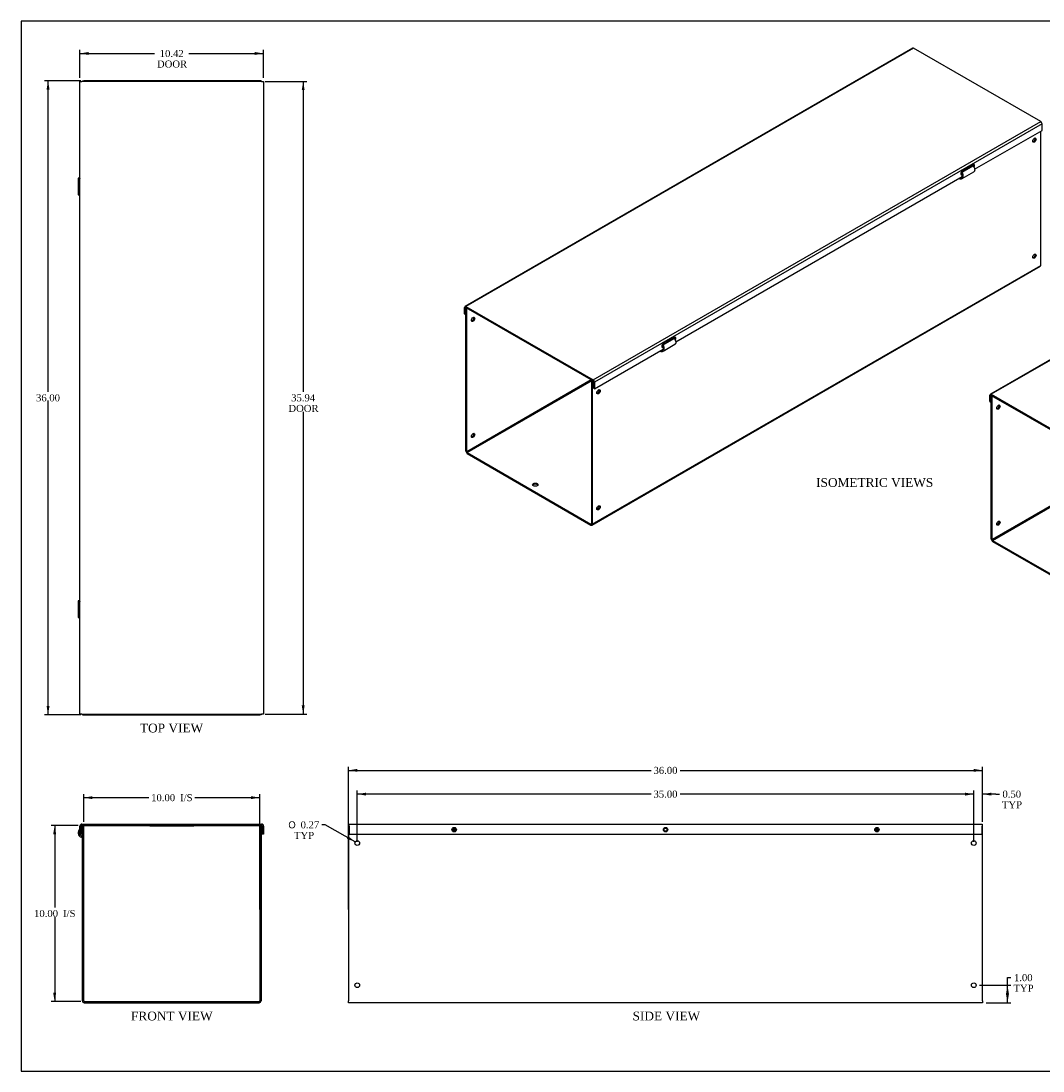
# Model space of a CAD drawing. Header units: inches. Extents: x 0.2 to 89.8, y -0.5 to 59.8.
# Tile 1 of 2: x 0.2 to 58.3, y 0.2 to 59.8. Entities that reach past the tile are written whole.
import ezdxf
from ezdxf.enums import TextEntityAlignment as Align

# ---------------------------------------------------------------- set-up
doc = ezdxf.new("R2010")
doc.units = ezdxf.units.IN
doc.header["$MEASUREMENT"] = 0
for name, color, linetype in [('COM56327-3', 7, 'Continuous'), ('COM56330-3', 7, 'Continuous'), ('Default', 7, 'Continuous'), ('QLB20316', 7, 'Continuous')]:
    doc.layers.add(name, color=color, linetype=linetype)
doc.styles.add('SEACAD_Solid_Edge_ANSI1_Symbols', font='txt')
doc.styles.add('SEACAD_Times_New_Roman', font='times.ttf')
doc.dimstyles.new('HAMMOND_(STH_-_66x44)', dxfattribs={"dimtxt": 0.4, "dimasz": 0.5, "dimexe": 0.2, "dimexo": 0.2, "dimgap": 0.1, "dimtad": 0, "dimtih": 1, "dimtoh": 1, "dimzin": 0, "dimdsep": 46, "dimtxsty": 'SEACAD_Times_New_Roman', "dimblk1": '_SE_FILLED', "dimblk2": '_SE_FILLED', "dimsah": 1, "dimcen": 0.2, "dimadec": 0, "dimazin": 0, "dimtfac": 0.8, "dimtofl": 0, "dimtmove": 0, "dimatfit": 3, "dimfxl": 1, "dimtolj": 1, "dimtzin": 0, "dimarcsym": 0})

# ---------------------------------------------------------------- blocks, each defined once
blk = doc.blocks.new('SE')
at = {"layer": 'COM56327-3', "color": 7, "linetype": 'Continuous'}
for p, q in [((3.724, 4.141), (3.724, 14.105)), ((3.724, 14.105), (3.796, 14.105)), ((3.796, 4.141), (3.796, 14.105)), ((13.796, 14.105), (13.796, 4.141)), ((13.868, 14.105), (13.796, 14.105)), ((13.868, 14.105), (13.868, 4.141)), ((3.664, 13.433), (3.689, 13.5)), ((3.664, 13.433), (3.7, 13.42)), ((3.689, 13.5), (3.724, 13.488)), ((3.7, 13.42), (3.724, 13.485)), ((3.832, 4.105), (13.76, 4.105)), ((3.832, 4.033), (13.76, 4.033))]:
    blk.add_line(p, q, dxfattribs=at)
for centre, radius, start, end in [((3.759, 13.694), 0.278, 129.37673, 249.99999), ((3.759, 13.694), 0.206, 149.33646, 250), ((3.688, 13.386), 0.036, 0.00007, 69.99993), ((3.832, 4.141), 0.108, 180, 270), ((3.832, 4.141), 0.036, 180, 270), ((13.76, 4.141), 0.108, 270, 0), ((13.76, 4.141), 0.036, 270, 0)]:
    blk.add_arc(centre, radius, start, end, dxfattribs=at)
at = {"layer": 'COM56330-3', "color": 7, "linetype": 'Continuous'}
for p, q in [((3.584, 13.615), (3.584, 14.069)), ((3.656, 13.615), (3.656, 14.069)), ((3.692, 14.177), (13.9, 14.177)), ((3.692, 14.105), (3.724, 14.105)), ((3.796, 14.105), (13.796, 14.105)), ((13.868, 14.105), (13.9, 14.105)), ((13.936, 14.069), (13.936, 13.615)), ((14.008, 14.069), (14.008, 13.615)), ((3.584, 13.615), (3.656, 13.615)), ((14.008, 13.615), (13.936, 13.615))]:
    blk.add_line(p, q, dxfattribs=at)
for centre, radius, start, end in [((3.692, 14.069), 0.108, 90, 180), ((3.692, 14.069), 0.036, 90, 180), ((13.9, 14.069), 0.108, 0, 90), ((13.9, 14.069), 0.036, 0, 90)]:
    blk.add_arc(centre, radius, start, end, dxfattribs=at)
at = {"layer": 'QLB20316', "color": 7, "linetype": 'Continuous'}
for p, q in [((7.546, 14.105), (7.546, 14.075)), ((7.546, 14.075), (7.921, 14.075)), ((7.921, 14.075), (9.671, 14.075)), ((9.671, 14.075), (10.046, 14.075)), ((10.046, 14.105), (10.046, 14.075))]:
    blk.add_line(p, q, dxfattribs=at)
blk = doc.blocks.new('SE1')
at = {"layer": 'COM56327-3', "color": 7, "linetype": 'Continuous'}
for p, q in [((87.952, 40.92), (87.952, 48.541)), ((62.474, 26.173), (87.93, 40.87)), ((62.496, 26.223), (87.952, 40.92)), ((55.324, 38.5), (55.346, 38.512)), ((55.324, 30.364), (55.324, 38.5)), ((55.324, 38.5), (55.375, 38.47)), ((55.375, 38.47), (55.397, 38.483)), ((55.375, 30.335), (55.375, 38.47)), ((62.442, 34.415), (55.375, 30.335)), ((55.4, 30.291), (62.446, 34.358)), ((62.468, 34.401), (62.446, 34.388)), ((62.446, 34.388), (62.446, 26.252)), ((62.496, 34.358), (62.446, 34.388)), ((62.519, 34.371), (62.496, 34.358)), ((62.496, 34.358), (62.496, 26.223)), ((55.4, 30.291), (62.42, 26.238)), ((55.4, 30.232), (62.42, 26.179)), ((62.446, 26.252), (62.42, 26.238))]:
    blk.add_line(p, q, dxfattribs=at)
for centre, major_axis in [((87.599, 48.035), (0.066, 0.115)), ((87.599, 41.444), (0.066, 0.115)), ((55.728, 37.858), (0.066, 0.115)), ((62.85, 33.746), (0.066, 0.115)), ((55.728, 31.267), (0.066, 0.115)), ((59.264, 28.468), (0.156, 0)), ((62.85, 27.155), (0.067, 0.115))]:
    blk.add_ellipse(centre, major_axis=major_axis, ratio=0.57735, dxfattribs=at)
for centre, major_axis, start_param, end_param in [((87.548, 48.064), (0.066, 0.115), 3.534412, 5.890366), ((83.71, 46.41), (0.0443, 0.0766), 4.249177, 5.173813), ((75.224, 41.511), (0.0442, 0.0766), 4.252762, 5.172016), ((87.548, 41.473), (0.066, 0.115), 3.534412, 5.890366), ((87.876, 40.964), (-0.054, 0.0935), 3.141593, 3.926991), ((55.677, 37.887), (-0.066, -0.115), 0.392819, 2.748773), ((66.739, 36.612), (0.0443, 0.0766), 4.256361, 5.170201), ((62.799, 33.775), (0.066, 0.115), 3.534412, 5.890366), ((55.677, 31.297), (-0.066, -0.115), 0.392819, 2.748773), ((55.4, 30.32), (-0.054, 0.0935), 0.785398, 2.356194), ((55.4, 30.32), (-0.018, 0.0312), 0.785398, 2.356194), ((59.264, 28.409), (0.156, 0), 0.331895, 2.809698), ((62.799, 27.185), (0.066, 0.115), 3.534412, 5.890366), ((62.42, 26.267), (-0.018, 0.0312), 2.356194, 3.926991), ((62.42, 26.267), (-0.054, 0.0935), 2.356194, 3.926991)]:
    blk.add_ellipse(centre, major_axis=major_axis, ratio=0.57735, start_param=start_param, end_param=end_param, dxfattribs=at)
at = {"layer": 'COM56330-3', "color": 7, "linetype": 'Continuous'}
for p, q in [((80.681, 53.261), (55.269, 38.59)), ((80.735, 53.256), (55.323, 38.584)), ((87.953, 49.088), (80.735, 53.256)), ((62.541, 34.417), (87.953, 49.088)), ((88.029, 48.956), (62.618, 34.285)), ((88.029, 48.585), (88.029, 48.956)), ((62.618, 33.914), (88.029, 48.585)), ((55.247, 38.17), (55.247, 38.54)), ((55.247, 38.17), (55.298, 38.14)), ((55.298, 38.511), (55.323, 38.525)), ((55.298, 38.14), (55.298, 38.511)), ((55.323, 38.584), (62.541, 34.417)), ((55.323, 38.525), (62.541, 34.358)), ((55.324, 38.155), (55.298, 38.14)), ((62.567, 34.314), (62.567, 33.943)), ((62.618, 34.285), (62.618, 33.914)), ((62.618, 33.914), (62.567, 33.943))]:
    blk.add_line(p, q, dxfattribs=at)
for centre, major_axis, start_param, end_param in [((80.735, 53.168), (0.054, -0.0935), 2.356194, 3.141593), ((87.953, 49), (-0.054, 0.0935), 3.926991, 5.497787), ((83.758, 46.382), (0.062, 0.108), 3.561081, 5.863697), ((75.272, 41.483), (0.063, 0.108), 3.561081, 5.863697), ((55.323, 38.496), (0.054, -0.0935), 2.356194, 3.926991), ((55.323, 38.496), (0.018, -0.0312), 2.356194, 3.926991), ((66.787, 36.584), (0.062, 0.108), 3.561081, 5.863697), ((62.541, 34.329), (0.054, -0.0935), 0.785398, 2.356194), ((62.541, 34.329), (0.018, -0.0312), 0.785398, 2.356194)]:
    blk.add_ellipse(centre, major_axis=major_axis, ratio=0.57735, start_param=start_param, end_param=end_param, dxfattribs=at)
for centre, major_axis in [((83.809, 46.353), (0.062, 0.108)), ((75.323, 41.454), (0.063, 0.108)), ((66.838, 36.555), (0.062, 0.108))]:
    blk.add_ellipse(centre, major_axis=major_axis, ratio=0.57735, dxfattribs=at)
blk = doc.blocks.new('SE2')
at = {"layer": 'COM56327-3', "color": 7, "linetype": 'Continuous'}
for p, q in [((58.127, 45.903), (58.127, 53.524)), ((53.666, 51.199), (54.29, 51.56)), ((54.162, 51.541), (54.166, 51.488)), ((54.209, 51.568), (54.213, 51.515)), ((53.53, 50.798), (53.536, 50.873)), ((53.534, 50.8), (53.53, 50.798)), ((53.534, 50.8), (53.531, 50.802)), ((53.567, 50.819), (53.534, 50.8)), ((53.555, 50.82), (53.54, 50.876)), ((53.554, 50.884), (53.565, 50.883)), ((53.555, 50.82), (53.582, 50.817)), ((53.565, 50.883), (53.663, 50.939)), ((53.582, 50.817), (53.565, 50.883)), ((53.635, 51.17), (53.666, 51.199)), ((53.661, 50.833), (54.335, 51.222)), ((32.648, 31.156), (58.104, 45.853)), ((32.671, 31.206), (58.127, 45.903)), ((25.498, 43.483), (25.52, 43.495)), ((25.498, 35.347), (25.498, 43.483)), ((25.498, 43.483), (25.549, 43.453)), ((25.549, 43.453), (25.571, 43.466)), ((25.549, 35.318), (25.549, 43.453)), ((36.695, 41.401), (37.319, 41.762)), ((37.192, 41.743), (37.196, 41.69)), ((37.238, 41.77), (37.242, 41.717)), ((36.594, 41.085), (36.693, 41.142)), ((36.664, 41.373), (36.695, 41.401)), ((36.69, 41.035), (37.364, 41.424)), ((36.56, 41), (36.565, 41.075)), ((36.563, 41.002), (36.56, 41.004)), ((36.563, 41.002), (36.56, 41)), ((36.596, 41.021), (36.563, 41.002)), ((36.584, 41.022), (36.569, 41.078)), ((36.583, 41.086), (36.594, 41.085)), ((36.584, 41.022), (36.612, 41.02)), ((36.612, 41.02), (36.594, 41.085)), ((32.616, 39.398), (25.549, 35.318)), ((32.642, 39.383), (32.62, 39.371)), ((32.62, 39.371), (32.62, 31.235)), ((32.671, 39.341), (32.62, 39.371)), ((32.693, 39.354), (32.671, 39.341)), ((25.574, 35.273), (32.62, 39.341)), ((32.671, 39.341), (32.671, 31.206)), ((25.574, 35.273), (32.594, 31.22)), ((25.574, 35.215), (32.594, 31.162)), ((32.62, 31.235), (32.594, 31.22))]:
    blk.add_line(p, q, dxfattribs=at)
for centre, major_axis in [((57.773, 53.018), (-0.066, -0.115)), ((57.773, 46.427), (-0.066, -0.115)), ((25.902, 42.841), (0.066, 0.115)), ((33.024, 38.729), (-0.066, -0.115)), ((25.902, 36.25), (0.066, 0.115)), ((29.438, 33.451), (-0.156, 0)), ((33.024, 32.138), (-0.066, -0.115))]:
    blk.add_ellipse(centre, major_axis=major_axis, ratio=0.57735, dxfattribs=at)
for centre, major_axis, start_param, end_param in [((57.722, 53.047), (0.066, 0.115), 3.534412, 5.890366), ((57.722, 46.456), (0.066, 0.115), 3.534412, 5.890366), ((58.05, 45.947), (-0.054, 0.0935), 3.141593, 3.926991), ((25.851, 42.87), (0.066, 0.115), 3.534412, 5.890366), ((32.973, 38.758), (0.066, 0.115), 3.534412, 5.890366), ((25.851, 36.279), (0.066, 0.115), 3.534412, 5.890366), ((25.574, 35.303), (-0.054, 0.0935), 0.785398, 2.356194), ((25.574, 35.303), (-0.018, 0.0312), 0.785398, 2.356194), ((29.438, 33.392), (-0.156, 0), 3.473487, 5.951291), ((32.973, 32.168), (0.066, 0.115), 3.534412, 5.890366), ((32.594, 31.25), (-0.018, 0.0312), 2.356194, 3.926991), ((32.594, 31.25), (-0.054, 0.0935), 2.356194, 3.926991)]:
    blk.add_ellipse(centre, major_axis=major_axis, ratio=0.57735, start_param=start_param, end_param=end_param, dxfattribs=at)
for points, knots in [([(54.29, 51.56), (54.305, 51.54), (54.319, 51.519), (54.343, 51.476), (54.353, 51.454), (54.369, 51.411), (54.375, 51.389), (54.381, 51.348), (54.382, 51.329), (54.38, 51.293), (54.376, 51.277), (54.364, 51.25), (54.356, 51.239), (54.343, 51.227), (54.339, 51.224), (54.335, 51.222)], [0, 0, 0, 0, 0.125, 0.125, 0.25, 0.25, 0.375, 0.375, 0.5, 0.5, 0.625, 0.625, 0.75, 0.75, 0.7960396, 0.7960396, 0.7960396, 0.7960396]), ([(53.534, 50.8), (53.534, 50.803), (53.535, 50.806), (53.537, 50.811), (53.539, 50.813), (53.542, 50.817), (53.545, 50.818), (53.549, 50.82), (53.552, 50.82), (53.555, 50.82)], [0, 0, 0, 0, 0.25, 0.25, 0.5, 0.5, 0.75, 0.75, 1, 1, 1, 1]), ([(53.565, 50.883), (53.578, 50.882), (53.591, 50.883), (53.615, 50.889), (53.626, 50.895), (53.645, 50.91), (53.653, 50.92), (53.667, 50.943), (53.672, 50.956), (53.678, 50.985), (53.68, 51), (53.679, 51.033), (53.677, 51.051), (53.67, 51.086), (53.665, 51.103), (53.652, 51.138), (53.644, 51.155), (53.635, 51.17)], [0, 0, 0, 0, 0.125, 0.125, 0.25, 0.25, 0.375, 0.375, 0.5, 0.5, 0.625, 0.625, 0.75, 0.75, 0.875, 0.875, 1, 1, 1, 1]), ([(53.582, 50.817), (53.6, 50.816), (53.617, 50.817), (53.648, 50.825), (53.663, 50.832), (53.687, 50.852), (53.698, 50.865), (53.715, 50.896), (53.721, 50.913), (53.729, 50.952), (53.731, 50.973), (53.729, 51.017), (53.726, 51.04), (53.716, 51.086), (53.708, 51.11), (53.69, 51.156), (53.678, 51.178), (53.666, 51.199)], [0, 0, 0, 0, 0.125, 0.125, 0.25, 0.25, 0.375, 0.375, 0.5, 0.5, 0.625, 0.625, 0.75, 0.75, 0.875, 0.875, 1, 1, 1, 1]), ([(37.319, 41.762), (37.335, 41.742), (37.349, 41.721), (37.372, 41.678), (37.383, 41.656), (37.398, 41.613), (37.404, 41.591), (37.411, 41.55), (37.412, 41.531), (37.409, 41.495), (37.405, 41.479), (37.394, 41.452), (37.386, 41.441), (37.372, 41.429), (37.368, 41.426), (37.364, 41.424)], [0, 0, 0, 0, 0.125, 0.125, 0.25, 0.25, 0.375, 0.375, 0.5, 0.5, 0.625, 0.625, 0.75, 0.75, 0.7960396, 0.7960396, 0.7960396, 0.7960396]), ([(36.594, 41.085), (36.608, 41.084), (36.621, 41.085), (36.645, 41.091), (36.656, 41.097), (36.675, 41.112), (36.683, 41.122), (36.696, 41.145), (36.701, 41.158), (36.708, 41.187), (36.709, 41.202), (36.709, 41.236), (36.707, 41.253), (36.7, 41.288), (36.695, 41.305), (36.681, 41.34), (36.673, 41.357), (36.664, 41.373)], [0, 0, 0, 0, 0.125, 0.125, 0.25, 0.25, 0.375, 0.375, 0.5, 0.5, 0.625, 0.625, 0.75, 0.75, 0.875, 0.875, 1, 1, 1, 1]), ([(36.612, 41.02), (36.63, 41.018), (36.647, 41.019), (36.678, 41.027), (36.692, 41.035), (36.717, 41.055), (36.728, 41.067), (36.744, 41.098), (36.751, 41.115), (36.759, 41.154), (36.76, 41.175), (36.759, 41.219), (36.756, 41.242), (36.745, 41.288), (36.738, 41.312), (36.719, 41.358), (36.708, 41.38), (36.695, 41.401)], [0, 0, 0, 0, 0.125, 0.125, 0.25, 0.25, 0.375, 0.375, 0.5, 0.5, 0.625, 0.625, 0.75, 0.75, 0.875, 0.875, 1, 1, 1, 1]), ([(36.563, 41.002), (36.564, 41.005), (36.564, 41.008), (36.567, 41.013), (36.568, 41.015), (36.572, 41.019), (36.574, 41.02), (36.579, 41.022), (36.581, 41.022), (36.584, 41.022)], [0, 0, 0, 0, 0.25, 0.25, 0.5, 0.5, 0.75, 0.75, 1, 1, 1, 1])]:
    blk.add_open_spline(points, degree=3, knots=knots, dxfattribs=at)
at = {"layer": 'COM56330-3', "color": 7, "linetype": 'Continuous'}
for p, q in [((50.855, 58.244), (25.443, 43.573)), ((50.909, 58.239), (25.497, 43.567)), ((58.127, 54.071), (50.909, 58.239)), ((32.715, 39.4), (58.127, 54.071)), ((58.203, 53.939), (32.792, 39.267)), ((58.203, 53.568), (58.203, 53.939)), ((54.378, 51.36), (58.203, 53.568)), ((54.292, 51.616), (53.674, 51.259)), ((37.408, 41.562), (53.667, 50.949)), ((53.623, 51.084), (53.662, 51.107)), ((53.623, 51.084), (53.674, 51.055)), ((25.421, 43.152), (25.421, 43.523)), ((25.497, 43.567), (32.715, 39.4)), ((25.421, 43.152), (25.472, 43.123)), ((25.472, 43.494), (25.497, 43.508)), ((25.472, 43.123), (25.472, 43.494)), ((25.498, 43.138), (25.472, 43.123)), ((25.497, 43.508), (32.715, 39.341)), ((37.322, 41.818), (36.703, 41.461)), ((32.792, 38.897), (36.696, 41.151)), ((36.652, 41.286), (36.692, 41.309)), ((36.652, 41.286), (36.703, 41.257)), ((32.741, 39.297), (32.741, 38.926)), ((32.792, 38.897), (32.741, 38.926)), ((32.792, 39.267), (32.792, 38.897))]:
    blk.add_line(p, q, dxfattribs=at)
for centre, major_axis, start_param, end_param in [((50.909, 58.15), (0.054, -0.0935), 2.356194, 3.141593), ((58.127, 53.983), (-0.054, 0.0935), 3.926991, 5.497787), ((54.292, 51.514), (-0.063, -0.108), 1.446749, 3.926991), ((54.241, 51.544), (-0.062, -0.108), 1.739625, 2.722104), ((53.674, 51.157), (0.063, 0.108), 0.785398, 3.926991), ((53.623, 51.186), (0.062, 0.108), 3.561081, 3.926991), ((25.497, 43.479), (0.054, -0.0935), 2.356194, 3.926991), ((25.497, 43.479), (0.018, -0.0312), 2.356194, 3.926991), ((37.322, 41.716), (-0.063, -0.108), 1.446749, 3.926991), ((37.271, 41.746), (-0.063, -0.108), 1.739625, 2.722104), ((36.703, 41.359), (0.063, 0.108), 0.785398, 3.926991), ((36.652, 41.388), (0.063, 0.108), 3.561081, 3.926991), ((32.715, 39.312), (0.054, -0.0935), 0.785398, 2.356194), ((32.715, 39.312), (0.018, -0.0312), 0.785398, 2.356194)]:
    blk.add_ellipse(centre, major_axis=major_axis, ratio=0.57735, start_param=start_param, end_param=end_param, dxfattribs=at)
blk = doc.blocks.new('SE3')
at = {"layer": 'COM56327-3', "color": 7, "linetype": 'Continuous'}
for p, q in [((18.83, 14.105), (18.83, 4.141)), ((18.861, 14.105), (18.83, 14.105)), ((24.918, 13.858), (24.741, 13.858)), ((24.902, 13.915), (24.757, 13.915)), ((48.918, 13.858), (48.741, 13.858)), ((48.902, 13.915), (48.757, 13.915)), ((54.83, 14.105), (54.798, 14.105)), ((54.83, 4.141), (54.83, 14.105)), ((18.83, 4.033), (18.83, 4.141)), ((54.83, 4.033), (18.83, 4.033)), ((54.83, 4.141), (54.83, 4.033))]:
    blk.add_line(p, q, dxfattribs=at)
for centre, radius in [((24.83, 13.865), 0.0885), ((36.83, 13.865), 0.0885), ((48.83, 13.865), 0.0885), ((19.33, 13.105), 0.133), ((54.33, 13.105), 0.133), ((19.33, 5.033), 0.133), ((54.33, 5.033), 0.133)]:
    blk.add_circle(centre, radius, dxfattribs=at)
at = {"layer": 'COM56330-3', "color": 7, "linetype": 'Continuous'}
for p, q in [((18.861, 14.177), (54.798, 14.177)), ((18.861, 14.069), (18.861, 14.177)), ((18.861, 14.069), (18.861, 13.615)), ((54.798, 14.177), (54.798, 14.069)), ((54.798, 13.615), (54.798, 14.069)), ((18.861, 13.615), (54.798, 13.615))]:
    blk.add_line(p, q, dxfattribs=at)
for centre in [(24.83, 13.865), (36.83, 13.865), (48.829, 13.865)]:
    blk.add_circle(centre, 0.125, dxfattribs=at)
blk = doc.blocks.new('SE5')
at = {"layer": 'COM56327-3', "color": 7, "linetype": 'Continuous'}
for p, q in [((3.724, 56.386), (3.796, 56.386)), ((3.724, 56.355), (3.724, 56.386)), ((3.832, 56.386), (3.796, 56.386)), ((3.796, 56.355), (3.796, 56.386)), ((13.76, 56.386), (3.832, 56.386)), ((13.796, 56.386), (13.76, 56.386)), ((13.796, 56.386), (13.796, 56.355)), ((13.868, 56.386), (13.796, 56.386)), ((13.868, 56.386), (13.868, 56.355)), ((3.481, 50.847), (3.481, 49.926)), ((3.481, 26.847), (3.481, 25.926)), ((3.724, 20.386), (3.724, 20.418)), ((3.724, 20.386), (3.796, 20.386)), ((3.796, 20.386), (3.796, 20.418)), ((3.796, 20.386), (3.832, 20.386)), ((3.832, 20.386), (13.76, 20.386)), ((13.76, 20.386), (13.796, 20.386)), ((13.796, 20.418), (13.796, 20.386)), ((13.868, 20.386), (13.796, 20.386)), ((13.868, 20.418), (13.868, 20.386))]:
    blk.add_line(p, q, dxfattribs=at)
for points, knots in [([(3.582, 50.865), (3.569, 50.864), (3.556, 50.863), (3.529, 50.859), (3.515, 50.857), (3.495, 50.854), (3.488, 50.852), (3.481, 50.848), (3.48, 50.846), (3.486, 50.843), (3.492, 50.841), (3.511, 50.837), (3.523, 50.835), (3.553, 50.832), (3.571, 50.83), (3.591, 50.828)], [0.1591307, 0.1591307, 0.1591307, 0.1591307, 0.25, 0.25, 0.375, 0.375, 0.5, 0.5, 0.625, 0.625, 0.75, 0.75, 0.875, 0.875, 1, 1, 1, 1]), ([(3.582, 50.858), (3.578, 50.857), (3.574, 50.856), (3.564, 50.854), (3.558, 50.852), (3.553, 50.848), (3.553, 50.846), (3.557, 50.843), (3.561, 50.841), (3.572, 50.838), (3.577, 50.837), (3.582, 50.836)], [0.3207076, 0.3207076, 0.3207076, 0.3207076, 0.375, 0.375, 0.5, 0.5, 0.625, 0.625, 0.75, 0.75, 0.820707, 0.820707, 0.820707, 0.820707]), ([(3.591, 49.945), (3.571, 49.943), (3.553, 49.941), (3.523, 49.938), (3.511, 49.936), (3.492, 49.932), (3.486, 49.93), (3.48, 49.926), (3.481, 49.925), (3.488, 49.921), (3.495, 49.919), (3.515, 49.915), (3.529, 49.914), (3.556, 49.91), (3.569, 49.909), (3.582, 49.908)], [0, 0, 0, 0, 0.125, 0.125, 0.25, 0.25, 0.375, 0.375, 0.5, 0.5, 0.625, 0.625, 0.75, 0.75, 0.8408693, 0.8408693, 0.8408693, 0.8408693]), ([(3.582, 49.937), (3.577, 49.936), (3.572, 49.935), (3.561, 49.932), (3.557, 49.93), (3.553, 49.926), (3.553, 49.925), (3.558, 49.921), (3.564, 49.919), (3.574, 49.916), (3.578, 49.916), (3.582, 49.915)], [0.179293, 0.179293, 0.179293, 0.179293, 0.25, 0.25, 0.375, 0.375, 0.5, 0.5, 0.625, 0.625, 0.6792924, 0.6792924, 0.6792924, 0.6792924]), ([(3.582, 26.865), (3.569, 26.864), (3.556, 26.863), (3.529, 26.859), (3.515, 26.857), (3.495, 26.854), (3.488, 26.852), (3.481, 26.848), (3.48, 26.846), (3.486, 26.843), (3.492, 26.841), (3.511, 26.837), (3.523, 26.835), (3.553, 26.832), (3.571, 26.83), (3.591, 26.828)], [0.1591307, 0.1591307, 0.1591307, 0.1591307, 0.25, 0.25, 0.375, 0.375, 0.5, 0.5, 0.625, 0.625, 0.75, 0.75, 0.875, 0.875, 1, 1, 1, 1]), ([(3.582, 26.858), (3.578, 26.857), (3.574, 26.856), (3.564, 26.854), (3.558, 26.852), (3.553, 26.848), (3.553, 26.846), (3.557, 26.843), (3.561, 26.841), (3.572, 26.838), (3.577, 26.837), (3.582, 26.836)], [0.3207076, 0.3207076, 0.3207076, 0.3207076, 0.375, 0.375, 0.5, 0.5, 0.625, 0.625, 0.75, 0.75, 0.820707, 0.820707, 0.820707, 0.820707]), ([(3.591, 25.945), (3.571, 25.943), (3.553, 25.941), (3.523, 25.938), (3.511, 25.936), (3.492, 25.932), (3.486, 25.93), (3.48, 25.926), (3.481, 25.925), (3.488, 25.921), (3.495, 25.919), (3.515, 25.915), (3.529, 25.914), (3.556, 25.91), (3.569, 25.909), (3.582, 25.908)], [0, 0, 0, 0, 0.125, 0.125, 0.25, 0.25, 0.375, 0.375, 0.5, 0.5, 0.625, 0.625, 0.75, 0.75, 0.8408693, 0.8408693, 0.8408693, 0.8408693]), ([(3.582, 25.937), (3.577, 25.936), (3.572, 25.935), (3.561, 25.932), (3.557, 25.93), (3.553, 25.926), (3.553, 25.925), (3.558, 25.921), (3.564, 25.919), (3.574, 25.916), (3.578, 25.916), (3.582, 25.915)], [0.179293, 0.179293, 0.179293, 0.179293, 0.25, 0.25, 0.375, 0.375, 0.5, 0.5, 0.625, 0.625, 0.6792924, 0.6792924, 0.6792924, 0.6792924])]:
    blk.add_open_spline(points, degree=3, knots=knots, dxfattribs=at)
at = {"layer": 'COM56330-3', "color": 7, "linetype": 'Continuous'}
for p, q in [((3.584, 56.355), (3.692, 56.355)), ((3.584, 20.418), (3.584, 56.355)), ((13.9, 56.355), (3.692, 56.355)), ((13.9, 56.355), (14.008, 56.355)), ((14.008, 56.355), (14.008, 20.418)), ((3.692, 20.418), (3.584, 20.418)), ((3.692, 20.418), (13.9, 20.418)), ((14.008, 20.418), (13.9, 20.418))]:
    blk.add_line(p, q, dxfattribs=at)
blk = doc.blocks.new('DMBLK1134')
at = {"layer": 'Default', "linetype": 'Continuous', "transparency": 16777216}
for points in [[(4.296, 15.766), (3.796, 15.682), (4.296, 15.599)], [(13.296, 15.766), (13.296, 15.599), (13.796, 15.682)]]:
    blk.add_hatch(color=7, dxfattribs=at).paths.add_polyline_path(points)
at = {"layer": 'Default', "color": 7, "linetype": 'Continuous', "transparency": 16777216}
for p, q in [((3.796, 14.305), (3.796, 15.882)), ((3.796, 15.682), (7.487, 15.682)), ((10.104, 15.682), (13.796, 15.682)), ((13.796, 9.323), (13.796, 15.882))]:
    blk.add_line(p, q, dxfattribs=at)
at = {"layer": 'Default', "color": 7, "linetype": 'Continuous', "transparency": 16777216, "style": 'SEACAD_Times_New_Roman'}
for s, p in [('10.00', (7.627, 15.882)), ('I/S', (9.272, 15.882))]:
    blk.add_text(s, height=0.4, dxfattribs=at).set_placement(p, align=Align.TOP_LEFT)
blk = doc.blocks.new('_SE_FILLED')
at = {"color": 0}
blk.add_line((0, 0), (-1, 0), dxfattribs=at)
blk.add_solid([(0, 0), (-1, -0.1665), (-1, 0.1665), (0, 0)], dxfattribs=at)
blk = doc.blocks.new('DMBLK1135')
at = {"layer": 'Default', "linetype": 'Continuous', "transparency": 16777216}
for points in [[(2.065, 13.605), (2.232, 13.605), (2.149, 14.105)], [(2.065, 4.605), (2.149, 4.105), (2.232, 4.605)]]:
    blk.add_hatch(color=7, dxfattribs=at).paths.add_polyline_path(points)
at = {"layer": 'Default', "color": 7, "linetype": 'Continuous', "transparency": 16777216}
for p, q in [((3.492, 14.105), (1.949, 14.105)), ((2.149, 14.105), (2.149, 9.445)), ((2.149, 8.905), (2.149, 4.105)), ((3.632, 4.105), (1.949, 4.105))]:
    blk.add_line(p, q, dxfattribs=at)
at = {"layer": 'Default', "color": 7, "linetype": 'Continuous', "transparency": 16777216, "style": 'SEACAD_Times_New_Roman'}
for s, p in [('10.00', (0.98, 9.305)), ('I/S', (2.625, 9.305))]:
    blk.add_text(s, height=0.4, dxfattribs=at).set_placement(p, align=Align.TOP_LEFT)
blk = doc.blocks.new('DMBLK1136')
at = {"layer": 'Default', "linetype": 'Continuous', "transparency": 16777216}
for points in [[(4.084, 58.021), (3.584, 57.938), (4.084, 57.855)], [(13.508, 58.021), (13.508, 57.855), (14.008, 57.938)]]:
    blk.add_hatch(color=7, dxfattribs=at).paths.add_polyline_path(points)
at = {"layer": 'Default', "color": 7, "linetype": 'Continuous', "transparency": 16777216}
for p, q in [((3.584, 56.555), (3.584, 58.138)), ((3.584, 57.938), (7.817, 57.938)), ((9.775, 57.938), (14.008, 57.938)), ((14.008, 56.555), (14.008, 58.138))]:
    blk.add_line(p, q, dxfattribs=at)
at = {"layer": 'Default', "color": 7, "linetype": 'Continuous', "transparency": 16777216, "style": 'SEACAD_Times_New_Roman'}
for s, p in [('10.42', (8.113, 58.138)), ('DOOR', (7.957, 57.538))]:
    blk.add_text(s, height=0.4, dxfattribs=at).set_placement(p, align=Align.TOP_LEFT)
blk = doc.blocks.new('DMBLK1137')
at = {"layer": 'Default', "linetype": 'Continuous', "transparency": 16777216}
for points in [[(16.341, 55.855), (16.258, 56.355), (16.175, 55.855)], [(16.341, 20.918), (16.175, 20.918), (16.258, 20.418)]]:
    blk.add_hatch(color=7, dxfattribs=at).paths.add_polyline_path(points)
at = {"layer": 'Default', "color": 7, "linetype": 'Continuous', "transparency": 16777216}
for p, q in [((14.1, 56.355), (16.458, 56.355)), ((16.258, 56.355), (16.258, 38.726)), ((16.258, 37.586), (16.258, 20.418)), ((14.1, 20.418), (16.458, 20.418))]:
    blk.add_line(p, q, dxfattribs=at)
at = {"layer": 'Default', "color": 7, "linetype": 'Continuous', "transparency": 16777216, "style": 'SEACAD_Times_New_Roman'}
for s, p in [('35.94', (15.576, 38.586)), ('DOOR', (15.419, 37.986))]:
    blk.add_text(s, height=0.4, dxfattribs=at).set_placement(p, align=Align.TOP_LEFT)
blk = doc.blocks.new('DMBLK1138')
at = {"layer": 'Default', "linetype": 'Continuous', "transparency": 16777216}
for points in [[(56.325, 4.533), (56.241, 5.033), (56.158, 4.533)], [(56.325, 4.533), (56.158, 4.533), (56.241, 4.033)]]:
    blk.add_hatch(color=7, dxfattribs=at).paths.add_polyline_path(points)
at = {"layer": 'Default', "color": 7, "linetype": 'Continuous', "transparency": 16777216}
for p, q in [((56.241, 5.461), (56.441, 5.461)), ((56.241, 4.033), (56.241, 5.461)), ((54.663, 5.033), (56.441, 5.033)), ((55.03, 4.033), (56.441, 4.033))]:
    blk.add_line(p, q, dxfattribs=at)
at = {"layer": 'Default', "color": 7, "linetype": 'Continuous', "transparency": 16777216, "style": 'SEACAD_Times_New_Roman'}
for s, p in [('1.00', (56.61, 5.661)), ('TYP', (56.581, 5.061))]:
    blk.add_text(s, height=0.4, dxfattribs=at).set_placement(p, align=Align.TOP_LEFT)
blk = doc.blocks.new('DMBLK1139')
at = {"layer": 'Default', "linetype": 'Continuous', "transparency": 16777216}
for points in [[(53.83, 15.966), (53.83, 15.799), (54.33, 15.882)], [(55.33, 15.966), (54.83, 15.882), (55.33, 15.799)]]:
    blk.add_hatch(color=7, dxfattribs=at).paths.add_polyline_path(points)
at = {"layer": 'Default', "color": 7, "linetype": 'Continuous', "transparency": 16777216}
for p, q in [((54.33, 15.882), (53.33, 15.882)), ((54.33, 13.172), (54.33, 16.082)), ((54.83, 14.305), (54.83, 16.082)), ((55.587, 15.882), (54.83, 15.882)), ((55.587, 15.882), (55.787, 15.882))]:
    blk.add_line(p, q, dxfattribs=at)
at = {"layer": 'Default', "color": 7, "linetype": 'Continuous', "transparency": 16777216, "style": 'SEACAD_Times_New_Roman'}
for s, p in [('0.50', (55.956, 16.082)), ('TYP', (55.927, 15.482))]:
    blk.add_text(s, height=0.4, dxfattribs=at).set_placement(p, align=Align.TOP_LEFT)
blk = doc.blocks.new('DMBLK1140')
at = {"layer": 'Default', "linetype": 'Continuous', "transparency": 16777216}
for points in [[(19.83, 15.966), (19.33, 15.882), (19.83, 15.799)], [(53.83, 15.966), (53.83, 15.799), (54.33, 15.882)]]:
    blk.add_hatch(color=7, dxfattribs=at).paths.add_polyline_path(points)
at = {"layer": 'Default', "color": 7, "linetype": 'Continuous', "transparency": 16777216}
for p, q in [((19.33, 13.172), (19.33, 16.082)), ((36.007, 15.882), (19.33, 15.882)), ((54.33, 15.882), (37.652, 15.882)), ((54.33, 13.172), (54.33, 16.082))]:
    blk.add_line(p, q, dxfattribs=at)
at = {"layer": 'Default', "color": 7, "linetype": 'Continuous', "transparency": 16777216, "style": 'SEACAD_Times_New_Roman'}
blk.add_text('35.00', height=0.4, dxfattribs=at).set_placement((36.147, 16.082), align=Align.TOP_LEFT)
blk = doc.blocks.new('DMBLK1143')
at = {"layer": 'Default', "linetype": 'Continuous', "transparency": 16777216}
blk.add_hatch(color=7, dxfattribs=at).paths.add_polyline_path([(18.739, 13.346), (19.214, 13.171), (18.821, 13.491)])
at = {"layer": 'Default', "color": 7, "linetype": 'Continuous', "transparency": 16777216}
for p, q in [((17.514, 14.141), (17.314, 14.141)), ((19.214, 13.171), (17.514, 14.141))]:
    blk.add_line(p, q, dxfattribs=at)
for s, style, p in [('O', 'SEACAD_Solid_Edge_ANSI1_Symbols', (15.416, 14.341)), ('0.27', 'SEACAD_Times_New_Roman', (16.112, 14.341)), ('TYP', 'SEACAD_Times_New_Roman', (15.735, 13.741))]:
    blk.add_text(s, height=0.4, dxfattribs=dict(at, style=style)).set_placement(p, align=Align.TOP_LEFT)
blk = doc.blocks.new('DMBLK1144')
at = {"layer": 'Default', "linetype": 'Continuous', "transparency": 16777216}
for points in [[(1.69, 55.886), (1.857, 55.886), (1.773, 56.386)], [(1.69, 20.886), (1.773, 20.386), (1.857, 20.886)]]:
    blk.add_hatch(color=7, dxfattribs=at).paths.add_polyline_path(points)
at = {"layer": 'Default', "color": 7, "linetype": 'Continuous', "transparency": 16777216}
for p, q in [((3.632, 56.386), (1.573, 56.386)), ((1.773, 38.726), (1.773, 56.386)), ((1.773, 20.386), (1.773, 38.186)), ((3.632, 20.386), (1.573, 20.386))]:
    blk.add_line(p, q, dxfattribs=at)
at = {"layer": 'Default', "color": 7, "linetype": 'Continuous', "transparency": 16777216, "style": 'SEACAD_Times_New_Roman'}
blk.add_text('36.00', height=0.4, dxfattribs=at).set_placement((1.091, 38.586), align=Align.TOP_LEFT)
blk = doc.blocks.new('DMBLK1145')
at = {"layer": 'Default', "linetype": 'Continuous', "transparency": 16777216}
for points in [[(19.33, 17.315), (18.83, 17.231), (19.33, 17.148)], [(54.33, 17.315), (54.33, 17.148), (54.83, 17.231)]]:
    blk.add_hatch(color=7, dxfattribs=at).paths.add_polyline_path(points)
at = {"layer": 'Default', "color": 7, "linetype": 'Continuous', "transparency": 16777216}
for p, q in [((18.83, 9.323), (18.83, 17.431)), ((54.83, 14.305), (54.83, 17.431)), ((18.83, 17.231), (36.007, 17.231)), ((37.652, 17.231), (54.83, 17.231))]:
    blk.add_line(p, q, dxfattribs=at)
at = {"layer": 'Default', "color": 7, "linetype": 'Continuous', "transparency": 16777216, "style": 'SEACAD_Times_New_Roman'}
blk.add_text('36.00', height=0.4, dxfattribs=at).set_placement((36.147, 17.431), align=Align.TOP_LEFT)
blk = doc.blocks.new('BORDER')
at = {"layer": 'Default', "color": 7, "linetype": 'Continuous'}
for p, q in [((0, 27.86), (-41.86, 27.86)), ((-41.86, 27.86), (-41.86, 0)), ((-41.86, 0), (0, 0))]:
    blk.add_line(p, q, dxfattribs=at)

msp = doc.modelspace()

# ---------------------------------------------------------------- block references
at = {"layer": 'Default', "color": 7, "xscale": 2.14, "yscale": 2.14, "zscale": 2.14}
msp.add_blockref('BORDER', (89.818, 0.161), dxfattribs=at)
at = {"layer": 'Default'}
for name in ['SE2', 'SE5', 'SE1', 'SE', 'SE3']:
    msp.add_blockref(name, (0, 0), dxfattribs=at)

# ---------------------------------------------------------------- texts
at = {"layer": 'Default', "color": 7, "linetype": 'Continuous', "style": 'SEACAD_Times_New_Roman'}
for s, p in [('ISOMETRIC VIEWS', (45.377, 33.827)), ('TOP VIEW', (6.99, 19.886)), ('FRONT VIEW', (6.482, 3.533)), ('SIDE VIEW', (34.958, 3.533))]:
    msp.add_text(s, height=0.5, dxfattribs=at).set_placement(p, align=Align.TOP_LEFT)

# ---------------------------------------------------------------- dimensions: what is measured, and where the dimension line sits
at = {"layer": 'Default', "color": 7, "linetype": 'Continuous'}
for base, p1, p2, angle, text, picture, middle, dimtype in [((3.584, 57.938), (3.584, 56.355), (14.008, 56.355), 0, '\\A1;<>\\PDOOR', 'DMBLK1136', (8.796, 57.938), 161), ((1.773, 56.386), (3.832, 20.386), (13.76, 56.386), 90, '\\A1;<>', 'DMBLK1144', (1.773, 38.386), 160), ((16.258, 56.355), (13.9, 56.355), (13.9, 20.418), 270, '\\A1;<>\\PDOOR', 'DMBLK1137', (16.258, 38.386), 161), ((2.149, 4.105), (3.692, 14.105), (3.832, 4.105), 90, '\\A1;<> I/S', 'DMBLK1135', (2.149, 9.105), 160)]:
    dim = msp.add_linear_dim(base=base, p1=p1, p2=p2, angle=angle, text=text, dimstyle='HAMMOND_(STH_-_66x44)', dxfattribs=at)
    dim.commit()
    dim.dimension.update_dxf_attribs({"geometry": picture, "text_midpoint": middle, "dimtype": dimtype})
for base, p1, p2, text, picture, middle in [((54.83, 17.231), (18.83, 9.123), (54.83, 4.141), '\\A1;<>', 'DMBLK1145', (36.83, 17.231)), ((13.796, 15.682), (3.796, 4.141), (13.796, 9.123), '\\A1;<> I/S', 'DMBLK1134', (8.796, 15.682)), ((19.33, 15.882), (54.33, 12.972), (19.33, 12.972), '\\A1;<>', 'DMBLK1140', (36.83, 15.882))]:
    dim = msp.add_linear_dim(base=base, p1=p1, p2=p2, text=text, dimstyle='HAMMOND_(STH_-_66x44)', dxfattribs=at)
    dim.commit()
    dim.dimension.update_dxf_attribs({"geometry": picture, "text_midpoint": middle, "dimtype": 160})
dim = msp.add_linear_dim(base=(54.33, 15.882), p1=(54.83, 4.141), p2=(54.33, 12.972), text='\\A1;<>\\PTYP', dimstyle='HAMMOND_(STH_-_66x44)', override={"dimtmove": 1}, dxfattribs=at)
dim.commit()
dim.dimension.update_dxf_attribs({"geometry": 'DMBLK1139', "text_midpoint": (55.787, 15.882), "dimtype": 160})
dim = msp.add_diameter_dim_2p(p1=(19.445, 13.039), p2=(19.214, 13.171), text='\\A1;<>\\PTYP', dimstyle='HAMMOND_(STH_-_66x44)', dxfattribs=at)
dim.commit()
dim.dimension.update_dxf_attribs({"geometry": 'DMBLK1143', "text_midpoint": (17.314, 14.141), "dimtype": 163})
dim = msp.add_linear_dim(base=(56.241, 5.033), p1=(54.83, 4.033), p2=(54.463, 5.033), angle=90, text='\\A1;<>\\PTYP', dimstyle='HAMMOND_(STH_-_66x44)', override={"dimtmove": 1}, dxfattribs=at)
dim.commit()
dim.dimension.update_dxf_attribs({"geometry": 'DMBLK1138', "text_midpoint": (56.441, 5.461), "dimtype": 160})

doc.saveas('drawing.dxf')
